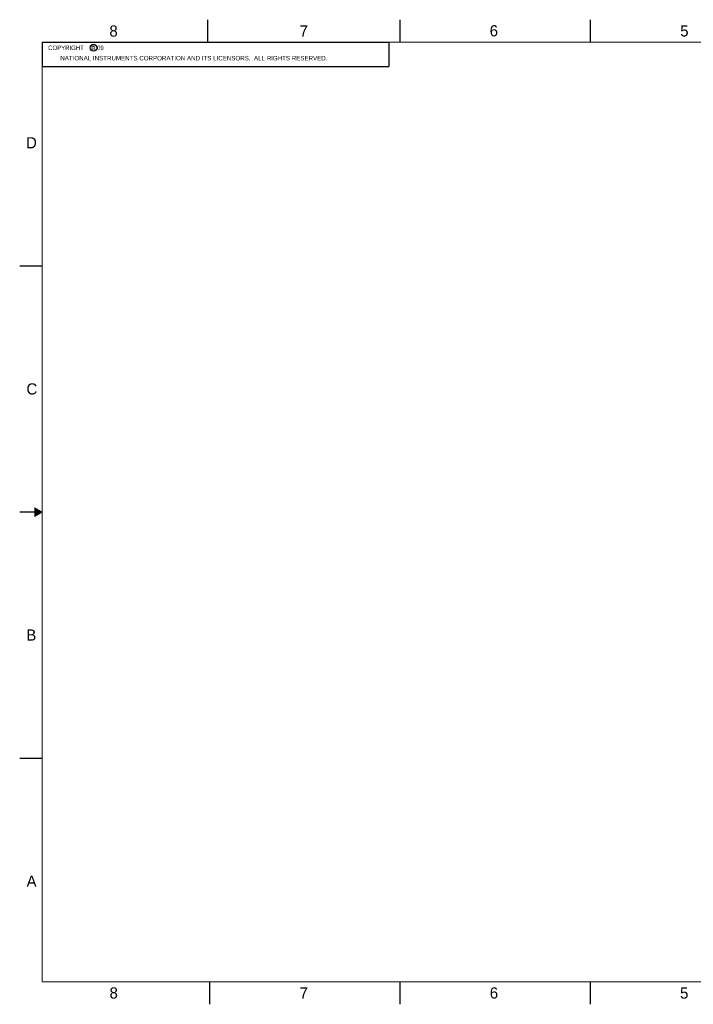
# Model space of a CAD drawing. Header units: inches. Extents: x 0 to 34, y 0 to 22.
# Tile 1 of 12: x 0 to 15.1, y 0 to 22. Entities that reach past the tile are written whole.
import ezdxf

# ---------------------------------------------------------------- set-up
doc = ezdxf.new("R2010")
doc.units = ezdxf.units.IN
doc.header["$LTSCALE"] = 1.87
doc.header["$MEASUREMENT"] = 0
doc.layers.get('0').update_dxf_attribs({"linetype": 'CONTINUOUS'})
doc.styles.get("Standard").update_dxf_attribs({"font": 'txt', "width": 0.8})

msp = doc.modelspace()

# ---------------------------------------------------------------- linework, layer by layer
at = {"color": 2, "linetype": 'CONTINUOUS'}
for p, q in [((4.2, 21.5), (4.2, 22)), ((8.5, 21.5), (8.5, 22)), ((12.75, 21.5), (12.75, 22)), ((0.5, 21.5), (8.25, 21.5)), ((0.5, 21.5), (0.5, 20.9531)), ((8.25, 21.5), (8.25, 20.9531)), ((0.5, 20.9531), (8.25, 20.9531)), ((0, 16.5), (0.5, 16.5)), ((0.5, 11), (0, 11)), ((0.3303, 11.09), (0.3441, 11.09)), ((0.3303, 11.08), (0.3614, 11.08)), ((0.3303, 11.07), (0.3788, 11.07)), ((0.3303, 11.06), (0.3961, 11.06)), ((0.3303, 11.05), (0.4134, 11.05)), ((0.3303, 11.04), (0.4307, 11.04)), ((0.3303, 11.03), (0.448, 11.03)), ((0.3303, 11.02), (0.4654, 11.02)), ((0.3303, 11.01), (0.4827, 11.01)), ((0.3303, 10.99), (0.4827, 10.99)), ((0.3303, 10.98), (0.4654, 10.98)), ((0.3303, 10.97), (0.448, 10.97)), ((0.3303, 10.96), (0.4307, 10.96)), ((0.3303, 10.95), (0.4134, 10.95)), ((0.3303, 10.94), (0.3961, 10.94)), ((0.3303, 10.93), (0.3788, 10.93)), ((0.3303, 10.92), (0.3614, 10.92)), ((0.3303, 10.91), (0.3441, 10.91)), ((0, 5.5), (0.5, 5.5)), ((4.25, 0), (4.25, 0.5)), ((8.5, 0), (8.5, 0.5)), ((12.75, 0), (12.75, 0.5))]:
    msp.add_line(p, q, dxfattribs=at)
at = {"color": 7, "linetype": 'CONTINUOUS', "const_width": 0.02}
for points in [[(0.5, 21.5), (0.5, 0.5)], [(33.5, 21.5), (0.5, 21.5)], [(0.5, 0.5), (33.5, 0.5)]]:
    msp.add_lwpolyline(points, dxfattribs=at)
at = {"color": 2, "linetype": 'CONTINUOUS'}
msp.add_circle((1.6484, 21.3727), 0.0754, dxfattribs=at)

# ---------------------------------------------------------------- texts
for s, height, p in [('8', 0.25, (2.0046, 21.6213)), ('7', 0.25, (6.2556, 21.6243)), ('6', 0.25, (10.5012, 21.6272)), ('5', 0.25, (14.7577, 21.6247)), ('c', 0.1, (1.599, 21.3388)), ('NATIONAL INSTRUMENTS CORPORATION AND ITS LICENSORS.  ALL RIGHTS RESERVED.', 0.1, (0.9071, 21.0911)), ('D', 0.25, (0.1424, 19.125)), ('C', 0.25, (0.1508, 13.6246)), ('B', 0.25, (0.1484, 8.1257)), ('A', 0.25, (0.1541, 2.6261)), ('8', 0.25, (2.0074, 0.1291)), ('7', 0.25, (6.2553, 0.1287)), ('6', 0.25, (10.5033, 0.1284)), ('5', 0.25, (14.754, 0.1262))]:
    msp.add_text(s, height=height, dxfattribs=at).set_placement(p)
at = {"color": 2, "linetype": 'CONTINUOUS', "insert": (0.5625, 21.4219), "char_height": 0.1, "width": 1.52, "attachment_point": 1}
msp.add_mtext('  COPYRIGHT    2009', dxfattribs=at)

doc.saveas('drawing.dxf')
